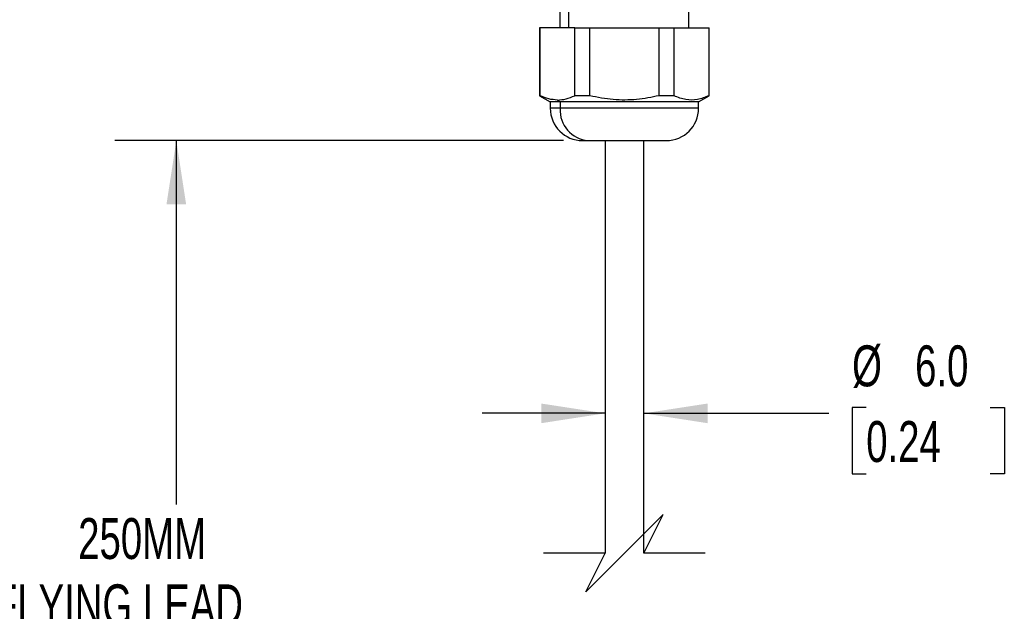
# Model space of a CAD drawing. Header units: millimetres. Extents: x 19 to 819, y 19 to 629.
# Tile 3 of 31: x 183 to 336, y 272 to 363. Entities that reach past the tile are written whole.
import ezdxf

# ---------------------------------------------------------------- set-up
doc = ezdxf.new("R2010")
doc.units = ezdxf.units.MM
doc.header["$LTSCALE"] = 3
doc.layers.add('DIMENSIONS', color=140, linetype='Continuous', lineweight=25)
doc.styles.add('SLDTEXTSTYLE0', font='TXT', dxfattribs={"width": 0.7})
doc.dimstyles.new('SLDDIMSTYLE0', dxfattribs={"dimtxt": 6.474023, "dimasz": 9.906, "dimexe": 0, "dimexo": 0.0625, "dimgap": 1.618506, "dimtad": 0, "dimtih": 1, "dimtoh": 1, "dimrnd": 1e-09, "dimzin": 12, "dimdsep": 46, "dimtxsty": 'SLDTEXTSTYLE0', "dimsah": 1, "dimcen": 0.09, "dimadec": 0, "dimazin": 3, "dimtfac": 1, "dimtofl": 0, "dimtmove": 0, "dimatfit": 3, "dimfxl": 0, "dimfrac": 2, "dimtolj": 1, "dimtzin": 12, "dimarcsym": 0})
doc.dimstyles.new('SLDDIMSTYLE2', dxfattribs={"dimtxt": 6.474023, "dimasz": 9.906, "dimexe": 0, "dimexo": 0.0625, "dimgap": 1.618506, "dimtad": 0, "dimtih": 1, "dimtoh": 1, "dimrnd": 1e-09, "dimzin": 4, "dimdsep": 46, "dimtxsty": 'SLDTEXTSTYLE0', "dimsah": 1, "dimcen": 0.09, "dimadec": 0, "dimazin": 1, "dimtfac": 1, "dimtmove": 0, "dimatfit": 0, "dimfxl": 0, "dimfrac": 2, "dimtolj": 1, "dimtzin": 12, "dimarcsym": 0})

# ---------------------------------------------------------------- blocks, each defined once
blk = doc.blocks.new('_D_7')
at = {"layer": 'DIMENSIONS'}
for p, q in [((267.72, 344.68), (198.12, 344.68)), ((207.65, 344.68), (207.65, 288.21)), ((207.65, 219.33), (207.65, 267.63)), ((211.88, 217.21), (207.65, 219.33)), ((203.41, 212.98), (211.88, 217.21)), ((207.65, 210.86), (203.41, 212.98)), ((207.65, 152.26), (207.65, 210.86)), ((268.1, 152.26), (198.12, 152.26))]:
    blk.add_line(p, q, dxfattribs=at)
for points in [[(207.65, 344.68), (206.12, 334.77), (209.17, 334.77)], [(207.65, 152.26), (209.17, 162.17), (206.12, 162.17)]]:
    blk.add_solid(points, dxfattribs=at)
at = {"layer": 'DIMENSIONS', "char_height": 6.35, "attachment_point": 1, "style": 'SLDTEXTSTYLE0'}
for s, insert in [('250MM', (192.43, 286.11)), ('FLYING LEAD', (179.34, 275.82))]:
    blk.add_mtext(s, dxfattribs=dict(at, insert=insert))
blk = doc.blocks.new('_D_8')
at = {"layer": 'DIMENSIONS'}
for p, q in [((314.67, 303.27), (312.5, 303.27)), ((312.5, 303.27), (312.5, 292.98)), ((333.91, 303.27), (336.09, 303.27)), ((336.09, 303.27), (336.09, 292.98)), ((274.16, 302.36), (255.11, 302.36)), ((280.16, 302.36), (308.88, 302.36)), ((312.5, 292.98), (314.67, 292.98)), ((336.09, 292.98), (333.91, 292.98))]:
    blk.add_line(p, q, dxfattribs=at)
for points in [[(274.16, 302.36), (264.25, 303.88), (264.25, 300.83)], [(280.16, 302.36), (290.06, 300.83), (290.06, 303.88)]]:
    blk.add_solid(points, dxfattribs=at)
at = {"layer": 'DIMENSIONS', "char_height": 6.35, "attachment_point": 1, "style": 'SLDTEXTSTYLE0'}
for s, insert in [('%%c', (312.48, 312.9)), ('6.0', (322.25, 312.9)), ('0.24', (314.67, 301.16))]:
    blk.add_mtext(s, dxfattribs=dict(at, insert=insert))

msp = doc.modelspace()

# ---------------------------------------------------------------- linework, layer by layer
for p, q in [((267.156, 365.696), (267.156, 362.181)), ((268.496, 365.696), (268.496, 362.181)), ((287.156, 362.181), (287.156, 365.696)), ((264.006, 362.181), (264.006, 351.633)), ((264.075, 362.181), (264.006, 362.181)), ((264.075, 351.633), (264.075, 362.181)), ((269.452, 362.181), (264.075, 362.181)), ((269.452, 351.633), (269.452, 362.181)), ((269.452, 362.181), (271.778, 362.181)), ((271.778, 351.633), (271.778, 362.181)), ((271.778, 362.181), (282.534, 362.181)), ((282.534, 351.633), (282.534, 362.181)), ((282.534, 362.181), (284.859, 362.181)), ((284.859, 351.633), (284.859, 362.181)), ((284.859, 362.181), (290.237, 362.181)), ((290.237, 362.181), (290.237, 351.633)), ((290.237, 362.181), (290.306, 362.181)), ((290.306, 351.633), (290.306, 362.181)), ((264.006, 351.633), (265.656, 350.681)), ((264.075, 351.633), (264.006, 351.633)), ((271.778, 351.633), (269.452, 351.633)), ((284.859, 351.633), (282.534, 351.633)), ((288.656, 350.681), (290.306, 351.633)), ((290.306, 351.633), (290.237, 351.633)), ((265.656, 350.681), (265.656, 349.681)), ((267.197, 350.681), (265.656, 350.681)), ((266.763, 350.969), (267.197, 350.681)), ((288.656, 350.681), (267.197, 350.681)), ((267.197, 350.681), (267.197, 349.681)), ((288.656, 349.681), (288.656, 350.681)), ((267.197, 349.681), (265.656, 349.681)), ((288.656, 349.681), (267.197, 349.681)), ((270.656, 344.681), (271.527, 344.681)), ((271.527, 344.681), (280.406, 344.681)), ((274.156, 344.681), (274.156, 280.644)), ((280.156, 280.644), (280.156, 344.681)), ((280.406, 344.681), (283.656, 344.681))]:
    msp.add_line(p, q)
for centre, radius, start, end in [((270.656, 349.681), 5, 180.00003, 269.99999), ((271.887, 349.368), 4.701, 176.18876, 265.59803), ((283.656, 349.681), 5, 270.00003, 359.99996)]:
    msp.add_arc(centre, radius, start, end)
for points, knots in [([(266.763, 350.969), (266.31, 351.003), (265.376, 351.072), (264.516, 351.443), (264.075, 351.633)], [0, 0, 0, 0, 0.4863108, 1, 1, 1, 1]), ([(266.763, 350.969), (267.217, 351.003), (268.151, 351.072), (269.011, 351.443), (269.452, 351.633)], [0, 0, 0, 0, 0.4863105, 1, 1, 1, 1]), ([(282.534, 351.633), (281.377, 351.402), (279.036, 350.933), (276.016, 350.945), (273.591, 351.239), (272.383, 351.502), (271.778, 351.633)], [0, 0, 0, 0, 0.3253685, 0.6586071, 0.8287959, 1, 1, 1, 1]), ([(290.237, 351.633), (289.666, 351.401), (288.532, 350.941), (286.961, 350.945), (285.749, 351.246), (285.16, 351.502), (284.859, 351.633)], [0, 0, 0, 0, 0.32951888, 0.65421419, 0.82374283, 1, 1, 1, 1])]:
    msp.add_open_spline(points, degree=3, knots=knots)
at = {"layer": 'DIMENSIONS', "color": 140}
for p, q in [((283.156, 286.644), (277.156, 280.644)), ((280.156, 280.644), (283.156, 286.644)), ((274.156, 280.644), (264.631, 280.644)), ((277.156, 280.644), (271.156, 274.644)), ((271.156, 274.644), (274.156, 280.644)), ((289.681, 280.644), (280.156, 280.644))]:
    msp.add_line(p, q, dxfattribs=at)

# ---------------------------------------------------------------- dimensions: what is measured, and where the dimension line sits
at = {"layer": 'DIMENSIONS'}
dim = msp.add_linear_dim(base=(280.156, 302.356), p1=(274.156, 379.696), p2=(280.156, 379.696), text='%%c<>', dimstyle='SLDDIMSTYLE2', dxfattribs=at)
dim.commit()
dim.dimension.update_dxf_attribs({"geometry": '_D_8', "text_midpoint": (324.293, 302.356), "dimtype": 160})
dim = msp.add_linear_dim(base=(207.646, 152.265), p1=(271.527, 344.681), p2=(271.906, 152.265), angle=90, text='250MM\\PFLYING LEAD', dimstyle='SLDDIMSTYLE0', dxfattribs=at)
dim.commit()
dim.dimension.update_dxf_attribs({"geometry": '_D_7', "text_midpoint": (207.646, 277.924), "dimtype": 160})

doc.saveas('drawing.dxf')
